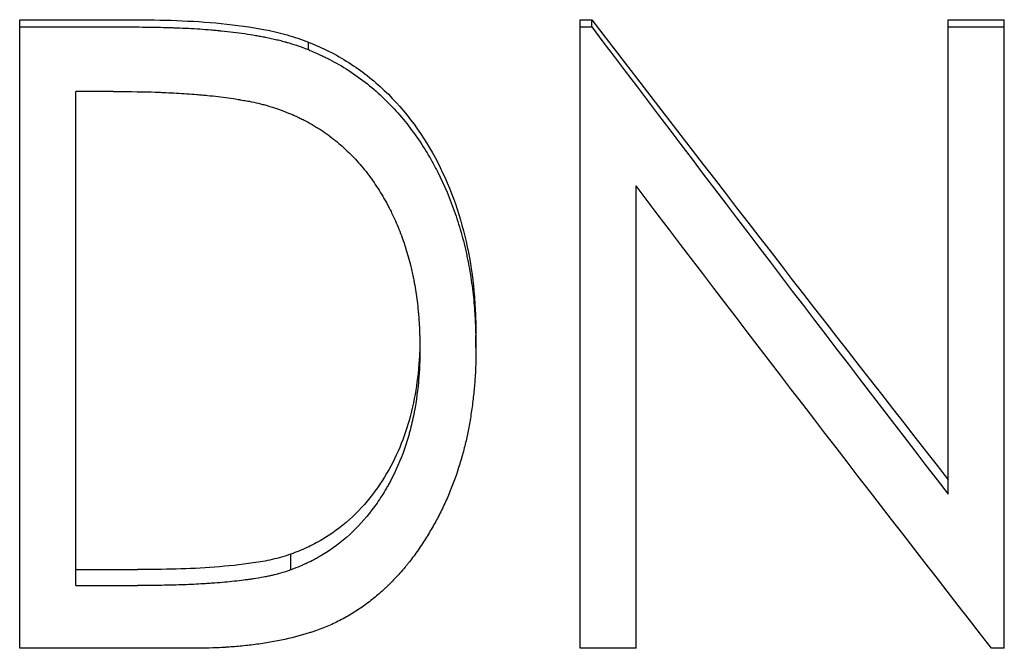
# Model space of a CAD drawing. Header units: millimetres. Extents: x 0 to 420, y 0 to 297.
# Tile 5 of 15: x 137.2 to 145.09, y 134.62 to 139.65. Entities that reach past the tile are written whole.
import ezdxf

# ---------------------------------------------------------------- set-up
doc = ezdxf.new("R2010")
doc.units = ezdxf.units.MM

msp = doc.modelspace()

# ---------------------------------------------------------------- linework, layer by layer
at = {"color": 7, "linetype": 'Continuous', "lineweight": 25}
for p, q in [((137.2036, 139.6545), (138.103, 139.6545)), ((137.2036, 139.5965), (137.2036, 139.6545)), ((141.6908, 139.6545), (141.7849, 139.6545)), ((141.6908, 139.5965), (141.6908, 139.6545)), ((141.7849, 139.5965), (141.7849, 139.6545)), ((144.6395, 139.6545), (145.0882, 139.6545)), ((144.6395, 139.5965), (144.6395, 139.6545)), ((145.0882, 139.5965), (145.0882, 139.6545)), ((137.2036, 139.5965), (138.103, 139.5965)), ((137.2036, 134.6193), (137.2036, 139.5965)), ((141.6908, 134.6193), (141.6908, 139.5965)), ((141.6908, 139.5965), (141.7849, 139.5965)), ((144.6395, 135.8529), (144.6395, 139.5965)), ((144.6395, 139.5965), (145.0882, 139.5965)), ((145.0882, 134.6193), (145.0882, 139.5965)), ((139.5153, 139.4146), (139.5153, 139.4755)), ((137.6523, 135.1218), (137.6523, 139.0795)), ((137.9548, 139.0795), (137.6523, 139.0795)), ((142.1395, 134.6193), (142.1395, 138.3224)), ((140.8575, 137.0254), (140.8575, 137.1237)), ((139.3751, 135.2468), (139.3751, 135.3729)), ((137.6523, 135.2498), (138.1461, 135.2498)), ((137.6523, 135.1218), (138.1461, 135.1218)), ((138.5838, 134.6193), (137.2036, 134.6193)), ((142.1395, 134.6193), (141.6908, 134.6193)), ((145.0882, 134.6193), (144.9861, 134.6193))]:
    msp.add_line(p, q, dxfattribs=at)
for points, knots in [([(138.103, 139.6545), (138.2223, 139.6534), (138.4609, 139.6512), (138.8182, 139.6282), (139.1139, 139.5883), (139.3471, 139.5363), (139.4592, 139.4958), (139.5153, 139.4755)], [0, 0, 0, 0, 0.250043, 0.500055, 0.75002, 0.875012, 1, 1, 1, 1]), ([(138.103, 139.5965), (138.1802, 139.5958), (138.2485, 139.595), (138.338, 139.5933), (138.3656, 139.5926), (138.4038, 139.5916), (138.4159, 139.5913), (138.4334, 139.5907), (138.4391, 139.5905), (138.4474, 139.5902), (138.4501, 139.5901), (138.4542, 139.59), (138.4555, 139.5899), (138.4582, 139.5898), (138.4588, 139.5898), (138.5247, 139.5873), (138.5864, 139.584), (138.6756, 139.5779), (138.7048, 139.5757), (138.7478, 139.5721), (138.762, 139.5709), (138.7831, 139.5689), (138.7901, 139.5682), (138.8005, 139.5672), (138.804, 139.5669), (138.8109, 139.5662), (138.8137, 139.5659), (138.8837, 139.5588), (138.9462, 139.5511), (139.0347, 139.5383), (139.0634, 139.5338), (139.105, 139.5267), (139.1187, 139.5243), (139.1389, 139.5206), (139.1456, 139.5194), (139.1555, 139.5175), (139.1588, 139.5168), (139.1654, 139.5155), (139.1679, 139.515), (139.2036, 139.508), (139.2339, 139.5014), (139.2774, 139.491), (139.2916, 139.4874), (139.3124, 139.482), (139.3192, 139.4801), (139.3293, 139.4774), (139.3327, 139.4764), (139.3393, 139.4746), (139.3433, 139.4734), (139.3878, 139.4607), (139.4443, 139.4413), (139.5153, 139.4146)], [0, 0, 0, 0, 0.125, 0.125, 0.1875, 0.1875, 0.21875, 0.21875, 0.234375, 0.234375, 0.242188, 0.242188, 0.246094, 0.246094, 0.25, 0.25, 0.375, 0.375, 0.4375, 0.4375, 0.46875, 0.46875, 0.484375, 0.484375, 0.492188, 0.492188, 0.5, 0.5, 0.625, 0.625, 0.6875, 0.6875, 0.71875, 0.71875, 0.734375, 0.734375, 0.742188, 0.742188, 0.75, 0.75, 0.8125, 0.8125, 0.84375, 0.84375, 0.859375, 0.859375, 0.867188, 0.867188, 0.875, 0.875, 1, 1, 1, 1]), ([(139.5153, 139.4755), (139.571, 139.4517), (139.6824, 139.4041), (139.8923, 139.2833), (140.2265, 139.0223), (140.5838, 138.5243), (140.7773, 137.9525), (140.8389, 137.5397), (140.8542, 137.302), (140.8564, 137.1831), (140.8575, 137.1237)], [0, 0, 0, 0, 0.062629, 0.125241, 0.250323, 0.499707, 0.749515, 0.874728, 0.937361, 1, 1, 1, 1]), ([(139.5153, 139.4146), (139.5523, 139.3986), (139.5846, 139.3842), (139.626, 139.3653), (139.6386, 139.3594), (139.6558, 139.3512), (139.6612, 139.3485), (139.6689, 139.3448), (139.6714, 139.3435), (139.6762, 139.3411), (139.6775, 139.3404), (139.7332, 139.3121), (139.7863, 139.2813), (139.9425, 139.1799), (140.0381, 139.1039), (140.2087, 138.9383), (140.287, 138.8479), (140.3938, 138.701), (140.4277, 138.6502), (140.4758, 138.5711), (140.4915, 138.5443), (140.5142, 138.5034), (140.5217, 138.4896), (140.5364, 138.4618), (140.5442, 138.4469), (140.6044, 138.3279), (140.6509, 138.2178), (140.7102, 138.0461), (140.7281, 137.9877), (140.7525, 137.8986), (140.7602, 137.8687), (140.771, 137.8233), (140.7745, 137.8081), (140.7813, 137.7776), (140.7847, 137.7617), (140.8, 137.6876), (140.8106, 137.6281), (140.8239, 137.5382), (140.8279, 137.5082), (140.8351, 137.448), (140.8384, 137.4168), (140.8438, 137.3584), (140.8461, 137.3287), (140.849, 137.2834), (140.8499, 137.2682), (140.8511, 137.2452), (140.8515, 137.2375), (140.852, 137.226), (140.8522, 137.2221), (140.8524, 137.2163), (140.8525, 137.2143), (140.8527, 137.2105), (140.8528, 137.2078), (140.8544, 137.1663), (140.856, 137.1059), (140.8575, 137.0254)], [0, 0, 0, 0, 0.03125, 0.03125, 0.046875, 0.046875, 0.054688, 0.054688, 0.058594, 0.058594, 0.0625, 0.0625, 0.125, 0.125, 0.25, 0.25, 0.375, 0.375, 0.4375, 0.4375, 0.46875, 0.46875, 0.484375, 0.484375, 0.5, 0.5, 0.625, 0.625, 0.6875, 0.6875, 0.71875, 0.71875, 0.734375, 0.734375, 0.75, 0.75, 0.8125, 0.8125, 0.84375, 0.84375, 0.875, 0.875, 0.90625, 0.90625, 0.921875, 0.921875, 0.929688, 0.929688, 0.933594, 0.933594, 0.935547, 0.935547, 0.9375, 0.9375, 1, 1, 1, 1]), ([(137.9548, 139.0795), (138.0948, 139.079), (138.2059, 139.0773), (138.2907, 139.0743), (138.2955, 139.0741), (138.3029, 139.0738), (138.3065, 139.0737), (138.3175, 139.0733), (138.3248, 139.073), (138.3465, 139.0721), (138.3609, 139.0715), (138.4038, 139.0695), (138.432, 139.0681), (138.5152, 139.0634), (138.569, 139.0598), (138.6275, 139.0552), (138.6357, 139.0545), (138.6503, 139.0533), (138.6576, 139.0526), (138.6793, 139.0507), (138.6937, 139.0494), (138.7365, 139.0451), (138.7645, 139.0421), (138.8473, 139.0322), (138.9006, 139.0247), (138.9553, 139.0157), (138.9598, 139.015), (138.9675, 139.0137), (138.9713, 139.013), (138.9827, 139.0111), (138.9901, 139.0098), (139.0121, 139.0059), (139.0262, 139.0033), (139.0672, 138.9954), (139.0925, 138.9901), (139.1216, 138.9833), (139.1262, 138.9822), (139.1371, 138.9795), (139.1428, 138.978), (139.1605, 138.9734), (139.1731, 138.9699), (139.2131, 138.9583), (139.2429, 138.9491), (139.2759, 138.9384)], [0, 0, 0, 0, 0.25, 0.25, 0.257812, 0.257812, 0.265625, 0.265625, 0.28125, 0.28125, 0.3125, 0.3125, 0.375, 0.375, 0.5, 0.5, 0.515625, 0.515625, 0.53125, 0.53125, 0.5625, 0.5625, 0.625, 0.625, 0.75, 0.75, 0.757812, 0.757812, 0.765625, 0.765625, 0.78125, 0.78125, 0.8125, 0.8125, 0.875, 0.875, 0.890625, 0.890625, 0.90625, 0.90625, 0.9375, 0.9375, 1, 1, 1, 1]), ([(139.2759, 138.9384), (139.3375, 138.9148), (139.3834, 138.8962), (139.4155, 138.8818), (139.4193, 138.8801), (139.4249, 138.8775), (139.4278, 138.8762), (139.4362, 138.8723), (139.4418, 138.8696), (139.4586, 138.8615), (139.4697, 138.856), (139.5027, 138.8389), (139.5243, 138.827), (139.5563, 138.8083), (139.568, 138.8012), (139.5899, 138.7877), (139.6007, 138.7808), (139.6327, 138.76), (139.6533, 138.7458), (139.7135, 138.7023), (139.7511, 138.672), (139.8039, 138.6246), (139.8226, 138.607), (139.8578, 138.5724), (139.875, 138.5546), (139.9256, 138.5002), (139.9577, 138.4622), (139.9961, 138.4126), (140.0027, 138.4038), (140.0168, 138.3846), (140.0238, 138.3749), (140.0447, 138.3453), (140.0583, 138.325), (140.0984, 138.2625), (140.1242, 138.2186), (140.1521, 138.1666), (140.1546, 138.1619), (140.1601, 138.1514), (140.1628, 138.1461), (140.171, 138.1302), (140.1763, 138.1195), (140.1921, 138.0873), (140.2022, 138.0656), (140.2316, 137.9994), (140.2497, 137.9541), (140.3, 137.8147), (140.3278, 137.7172), (140.3513, 137.6086), (140.3524, 137.6036), (140.3547, 137.5922), (140.3559, 137.5864), (140.3594, 137.5691), (140.3616, 137.5574), (140.3681, 137.5221), (140.3721, 137.4981), (140.3833, 137.4249), (140.3896, 137.3743), (140.3959, 137.309), (140.397, 137.2971), (140.3991, 137.2723), (140.4, 137.2599), (140.4026, 137.223), (140.404, 137.1986), (140.4051, 137.1713), (140.4052, 137.1702), (140.4053, 137.1658), (140.4054, 137.1635), (140.4057, 137.1566), (140.4058, 137.1517), (140.4063, 137.1363), (140.4066, 137.125), (140.4076, 137.088), (140.4082, 137.0593), (140.4087, 137.0264)], [0, 0, 0, 0, 0.0625, 0.0625, 0.066406, 0.066406, 0.070312, 0.070312, 0.078125, 0.078125, 0.09375, 0.09375, 0.125, 0.125, 0.140625, 0.140625, 0.15625, 0.15625, 0.1875, 0.1875, 0.25, 0.25, 0.28125, 0.28125, 0.3125, 0.3125, 0.375, 0.375, 0.390625, 0.390625, 0.40625, 0.40625, 0.4375, 0.4375, 0.5, 0.5, 0.507812, 0.507812, 0.515625, 0.515625, 0.53125, 0.53125, 0.5625, 0.5625, 0.625, 0.625, 0.75, 0.75, 0.757812, 0.757812, 0.765625, 0.765625, 0.78125, 0.78125, 0.8125, 0.8125, 0.875, 0.875, 0.890625, 0.890625, 0.90625, 0.90625, 0.9375, 0.9375, 0.941406, 0.941406, 0.945312, 0.945312, 0.953125, 0.953125, 0.96875, 0.96875, 1, 1, 1, 1]), ([(140.4087, 137.1247), (140.4082, 137.0795), (140.4072, 136.9891), (140.395, 136.8088), (140.3612, 136.5836), (140.2901, 136.3219), (140.1441, 135.9922), (139.924, 135.6978), (139.6655, 135.5088), (139.5032, 135.4236), (139.4178, 135.3898), (139.3751, 135.3729)], [0, 0, 0, 0, 0.062604, 0.125201, 0.250357, 0.378061, 0.500586, 0.749809, 0.874828, 0.937402, 1, 1, 1, 1]), ([(140.8575, 137.0254), (140.857, 136.9744), (140.8562, 136.9291), (140.8544, 136.8701), (140.8538, 136.8518), (140.8526, 136.8267), (140.8522, 136.8187), (140.8516, 136.8072), (140.8514, 136.8035), (140.8511, 136.798), (140.8509, 136.7962), (140.8507, 136.7926), (140.8506, 136.7915), (140.848, 136.7523), (140.8448, 136.7144), (140.8388, 136.6557), (140.8366, 136.6358), (140.8318, 136.5955), (140.8293, 136.5759), (140.8207, 136.5113), (140.8145, 136.4704), (140.8047, 136.4123), (140.8013, 136.3935), (140.7943, 136.3569), (140.7908, 136.3399), (140.7793, 136.2862), (140.7704, 136.2493), (140.7555, 136.1924), (140.7503, 136.1732), (140.742, 136.1439), (140.7391, 136.1341), (140.7333, 136.1143), (140.7301, 136.1036), (140.7047, 136.0199), (140.6784, 135.9465), (140.6337, 135.838), (140.6178, 135.8021), (140.5928, 135.7487), (140.5842, 135.7309), (140.5666, 135.6955), (140.5571, 135.6771), (140.5306, 135.6268), (140.5118, 135.5931), (140.4819, 135.5426), (140.4717, 135.5257), (140.4507, 135.4919), (140.4405, 135.4758), (140.4056, 135.4224), (140.3824, 135.3888), (140.3475, 135.3416), (140.3359, 135.3263), (140.3185, 135.3042), (140.3127, 135.297), (140.304, 135.2863), (140.3011, 135.2828), (140.2953, 135.2758), (140.293, 135.2729), (140.2621, 135.2364), (140.2349, 135.2059), (140.1945, 135.1631), (140.1811, 135.1494), (140.1612, 135.1295), (140.1545, 135.123), (140.1413, 135.1103), (140.1354, 135.1047), (140.0988, 135.0708), (140.069, 135.0448), (140.0232, 135.0078), (140.0078, 134.9957), (139.9766, 134.9722), (139.9614, 134.9611), (139.9122, 134.9266), (139.8789, 134.9051), (139.8281, 134.8751), (139.811, 134.8655), (139.7766, 134.8469), (139.7587, 134.8378), (139.7079, 134.813), (139.6726, 134.7975), (139.6176, 134.7757), (139.5989, 134.7688), (139.5704, 134.7587), (139.5608, 134.7554), (139.5414, 134.7489), (139.5307, 134.7455), (139.4496, 134.7199), (139.3749, 134.7005), (139.2589, 134.6762), (139.2196, 134.6689), (139.1597, 134.6592), (139.1395, 134.6562), (139.0989, 134.6506), (139.0777, 134.6479), (139.0182, 134.6409), (138.9786, 134.6368), (138.9195, 134.6318), (138.8998, 134.6302), (138.8703, 134.6282), (138.8605, 134.6275), (138.8458, 134.6266), (138.8409, 134.6263), (138.8335, 134.6259), (138.8311, 134.6257), (138.8262, 134.6254), (138.823, 134.6253), (138.7669, 134.6222), (138.6877, 134.6203), (138.5838, 134.6193)], [0, 0, 0, 0, 0.03125, 0.03125, 0.046875, 0.046875, 0.054688, 0.054688, 0.058594, 0.058594, 0.060547, 0.060547, 0.0625, 0.0625, 0.09375, 0.09375, 0.109375, 0.109375, 0.125, 0.125, 0.15625, 0.15625, 0.171875, 0.171875, 0.1875, 0.1875, 0.21875, 0.21875, 0.234375, 0.234375, 0.242188, 0.242188, 0.25, 0.25, 0.3125, 0.3125, 0.34375, 0.34375, 0.359375, 0.359375, 0.375, 0.375, 0.40625, 0.40625, 0.421875, 0.421875, 0.4375, 0.4375, 0.46875, 0.46875, 0.484375, 0.484375, 0.492188, 0.492188, 0.496094, 0.496094, 0.5, 0.5, 0.53125, 0.53125, 0.546875, 0.546875, 0.554688, 0.554688, 0.5625, 0.5625, 0.59375, 0.59375, 0.609375, 0.609375, 0.625, 0.625, 0.65625, 0.65625, 0.671875, 0.671875, 0.6875, 0.6875, 0.71875, 0.71875, 0.734375, 0.734375, 0.742188, 0.742188, 0.75, 0.75, 0.8125, 0.8125, 0.84375, 0.84375, 0.859375, 0.859375, 0.875, 0.875, 0.90625, 0.90625, 0.921875, 0.921875, 0.929688, 0.929688, 0.933594, 0.933594, 0.935547, 0.935547, 0.9375, 0.9375, 1, 1, 1, 1]), ([(140.4087, 137.0264), (140.408, 136.9652), (140.4071, 136.9193), (140.4058, 136.8868), (140.4057, 136.883), (140.4055, 136.8773), (140.4053, 136.8744), (140.405, 136.8658), (140.4047, 136.86), (140.4038, 136.8429), (140.4031, 136.8314), (140.4009, 136.7971), (140.399, 136.7742), (140.3882, 136.6603), (140.3747, 136.5697), (140.3518, 136.4572), (140.3465, 136.4329), (140.3355, 136.3869), (140.3297, 136.3642), (140.3112, 136.2967), (140.2975, 136.2527), (140.2522, 136.1237), (140.2164, 136.0417), (140.1699, 135.954), (140.1637, 135.9426), (140.1521, 135.9217), (140.1463, 135.9113), (140.1284, 135.8806), (140.1162, 135.8606), (140.0786, 135.8015), (140.0523, 135.7637), (139.9696, 135.6551), (139.9095, 135.589), (139.7791, 135.4693), (139.7062, 135.4152), (139.6135, 135.359), (139.6045, 135.3538), (139.5848, 135.3426), (139.5748, 135.3371), (139.5444, 135.3209), (139.5235, 135.3106), (139.4995, 135.2994), (139.4986, 135.299), (139.4949, 135.2973), (139.4929, 135.2964), (139.487, 135.2937), (139.4829, 135.2919), (139.4697, 135.2861), (139.46, 135.2819), (139.4282, 135.2684), (139.4035, 135.2583), (139.3751, 135.2468)], [0, 0, 0, 0, 0.0625, 0.0625, 0.066406, 0.066406, 0.070312, 0.070312, 0.078125, 0.078125, 0.09375, 0.09375, 0.125, 0.125, 0.25, 0.25, 0.28125, 0.28125, 0.3125, 0.3125, 0.375, 0.375, 0.5, 0.5, 0.515625, 0.515625, 0.53125, 0.53125, 0.5625, 0.5625, 0.625, 0.625, 0.75, 0.75, 0.875, 0.875, 0.890625, 0.890625, 0.90625, 0.90625, 0.9375, 0.9375, 0.941406, 0.941406, 0.945312, 0.945312, 0.953125, 0.953125, 0.96875, 0.96875, 1, 1, 1, 1]), ([(139.3751, 135.3729), (139.3259, 135.3574), (139.2274, 135.3266), (139.0231, 135.2937), (138.7662, 135.2665), (138.4562, 135.252), (138.2495, 135.2506), (138.1461, 135.2498)], [0, 0, 0, 0, 0.124963, 0.249953, 0.499939, 0.749963, 1, 1, 1, 1]), ([(139.3751, 135.2468), (139.3143, 135.2267), (139.2648, 135.2123), (139.2217, 135.2024), (139.2156, 135.201), (139.2043, 135.1986), (139.1985, 135.1974), (139.1809, 135.1938), (139.1686, 135.1915), (139.1305, 135.1845), (139.1032, 135.18), (139.0668, 135.1746), (139.0617, 135.1739), (139.0492, 135.1721), (139.043, 135.1712), (139.0242, 135.1686), (139.0117, 135.1669), (138.9739, 135.1621), (138.9484, 135.159), (138.8714, 135.1506), (138.8191, 135.1458), (138.7593, 135.1413), (138.7539, 135.1409), (138.7418, 135.1401), (138.7357, 135.1396), (138.7173, 135.1384), (138.705, 135.1376), (138.6676, 135.1353), (138.6422, 135.1339), (138.5648, 135.1299), (138.5114, 135.1278), (138.4528, 135.126), (138.4516, 135.126), (138.4468, 135.1259), (138.4444, 135.1258), (138.4371, 135.1256), (138.4321, 135.1255), (138.4169, 135.1251), (138.4062, 135.1248), (138.3729, 135.1242), (138.3489, 135.1237), (138.2714, 135.1227), (138.2124, 135.1222), (138.1461, 135.1218)], [0, 0, 0, 0, 0.125, 0.125, 0.140625, 0.140625, 0.15625, 0.15625, 0.1875, 0.1875, 0.25, 0.25, 0.265625, 0.265625, 0.28125, 0.28125, 0.3125, 0.3125, 0.375, 0.375, 0.5, 0.5, 0.515625, 0.515625, 0.53125, 0.53125, 0.5625, 0.5625, 0.625, 0.625, 0.75, 0.75, 0.757812, 0.757812, 0.765625, 0.765625, 0.78125, 0.78125, 0.8125, 0.8125, 0.875, 0.875, 1, 1, 1, 1])]:
    msp.add_open_spline(points, degree=3, knots=knots, dxfattribs=at)
for points in [[(141.7849, 139.6545), (142.7365, 138.4146), (143.688, 137.1834), (144.6395, 135.9695)], [(141.7849, 139.5965), (142.7365, 138.3369), (143.688, 137.0861), (144.6395, 135.8529)], [(144.9861, 134.6193), (144.0372, 135.8362), (143.0884, 137.0734), (142.1395, 138.3224)]]:
    msp.add_open_spline(points, degree=3, dxfattribs=at)

doc.saveas('drawing.dxf')
